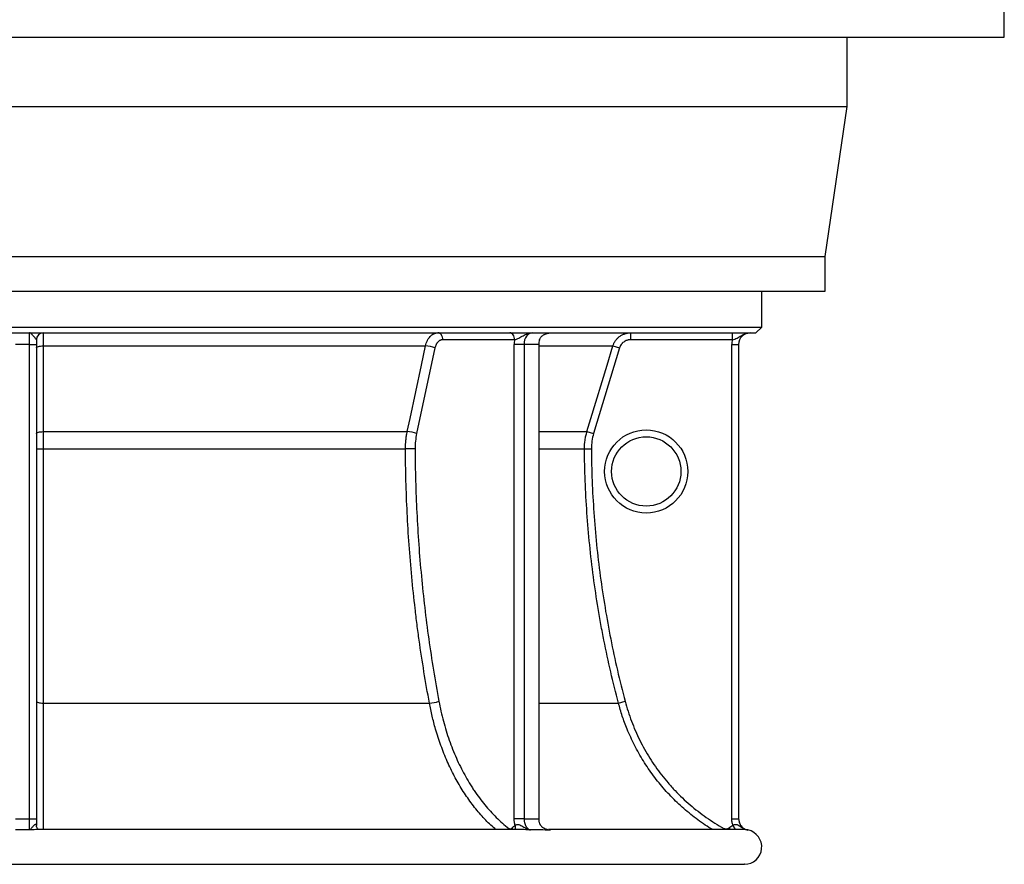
# Model space of a CAD drawing. Header units: millimetres. Extents: x 1627 to 3327, y 523 to 4613.
# Tile 3 of 9: x 2475 to 3327, y 523 to 1254. Entities that reach past the tile are written whole.
import ezdxf

# ---------------------------------------------------------------- set-up
doc = ezdxf.new("R2010")
doc.units = ezdxf.units.MM

msp = doc.modelspace()

# ---------------------------------------------------------------- linework, layer by layer
at = {"color": 7, "linetype": 'Continuous', "lineweight": 25}
for p, q in [((3327.23, 1239.3), (3327.23, 1269.3)), ((1627.23, 1239.3), (2477.23, 1239.3)), ((2477.23, 1239.3), (3327.23, 1239.3)), ((3191.23, 1179.3), (3191.23, 1239.3)), ((1763.23, 1179.3), (2477.23, 1179.3)), ((2477.23, 1179.3), (3191.23, 1179.3)), ((3172.23, 1049.3), (3191.23, 1179.3)), ((1782.23, 1049.3), (2477.23, 1049.3)), ((2477.23, 1049.3), (3172.23, 1049.3)), ((3172.23, 1019.3), (3172.23, 1049.3)), ((1782.23, 1019.3), (2477.23, 1019.3)), ((2477.23, 1019.3), (3172.23, 1019.3)), ((3117.23, 988.3), (3117.23, 1019.3)), ((1837.23, 988.3), (2477.23, 988.3)), ((1842.23, 983.3), (2477.23, 983.3)), ((2477.23, 988.3), (3117.23, 988.3)), ((2477.23, 983.3), (3112.23, 983.3)), ((2483.23, 973.3), (2483.23, 983.3)), ((3003.69, 983.3), (3003.69, 977.3)), ((3091.74, 983.3), (3091.74, 977.3)), ((3112.23, 983.3), (3117.23, 988.3)), ((2483.23, 973.3), (2471.23, 973.3)), ((2483.23, 973.3), (2489.23, 973.3)), ((2483.23, 562.79), (2483.23, 973.3)), ((2489.23, 977.3), (2489.23, 973.3)), ((2489.23, 973.3), (2489.23, 562.79)), ((2495.03, 971.94), (2826.15, 971.94)), ((2903.27, 977.3), (2841.09, 977.3)), ((2911.4, 973.3), (2902.91, 973.3)), ((2902.91, 562.79), (2902.91, 973.3)), ((2924.12, 973.3), (2911.4, 973.3)), ((2911.4, 973.3), (2911.4, 562.79)), ((2924.12, 973.3), (2924.12, 562.78)), ((2988.37, 971.94), (2994.11, 970.2)), ((3091.74, 977.3), (3003.69, 977.3)), ((3091.23, 973.3), (3097.23, 973.3)), ((3091.23, 562.79), (3091.23, 973.3)), ((3097.23, 973.3), (3097.23, 562.79)), ((2834.31, 970.2), (2818.44, 896.05)), ((2994.11, 970.2), (2971.65, 896.05)), ((2495.02, 897.79), (2810.28, 897.79)), ((2965.91, 897.79), (2971.65, 896.05)), ((2495.01, 882.98), (2808.77, 882.98)), ((2963.77, 882.98), (2969.76, 883.01)), ((2495.03, 662.84), (2829.53, 662.84)), ((2993.14, 662.84), (2998.94, 664.37)), ((2483.23, 562.79), (2489.23, 562.79)), ((2911.4, 562.79), (2902.91, 562.79)), ((3091.23, 562.79), (3097.23, 562.79)), ((2490.34, 553.29), (2490.11, 553.3)), ((2909.93, 553.3), (2490.34, 553.3)), ((3102.02, 553.3), (2932.54, 553.3)), ((1852.39, 523.3), (3102.08, 523.3))]:
    msp.add_line(p, q, dxfattribs=at)
at = {"color": 1, "linetype": 'Continuous', "lineweight": 25}
for p, q in [((2924.12, 971.94), (2988.37, 971.94)), ((2924.12, 897.79), (2965.91, 897.79)), ((2924.12, 882.98), (2963.77, 882.98)), ((2924.12, 662.84), (2993.14, 662.84)), ((3084.39, 554.41), (3083.78, 553.3)), ((3088.83, 554.76), (3089.98, 553.3)), ((3092.31, 557), (3094.2, 553.3))]:
    msp.add_line(p, q, dxfattribs=at)
at = {"color": 7, "linetype": 'Continuous', "lineweight": 25, "flags": 128}
for points in [[(2841.09, 977.3), (2841, 978.48), (2840.76, 979.6), (2840.37, 980.64), (2839.84, 981.55), (2839.2, 982.29), (2838.47, 982.85), (2837.67, 983.19), (2836.84, 983.3)], [(2903.27, 977.3), (2903.19, 978.48), (2902.95, 979.6), (2902.55, 980.64), (2902.03, 981.55), (2901.38, 982.29), (2900.65, 982.85), (2899.85, 983.19), (2899.03, 983.3)], [(2918.47, 983.3), (2917.09, 983.11), (2915.76, 982.54), (2914.54, 981.62), (2913.47, 980.38), (2912.59, 978.86), (2911.93, 977.13), (2911.53, 975.26), (2911.4, 973.3)], [(2489.23, 970.2), (2489.34, 970.53), (2489.67, 970.85), (2490.2, 971.15), (2490.92, 971.41), (2491.8, 971.63), (2492.8, 971.79), (2493.89, 971.9), (2495.03, 971.94)], [(2495.03, 971.94), (2495.03, 960.45), (2495.03, 914.51), (2495.02, 897.79)], [(2810.28, 897.79), (2812.74, 909.27), (2822.57, 955.21), (2826.15, 971.94)], [(2965.91, 897.79), (2969.39, 909.27), (2983.3, 955.21), (2988.37, 971.94)], [(2489.23, 896.05), (2489.34, 896.38), (2489.67, 896.7), (2490.2, 897), (2490.92, 897.26), (2491.79, 897.47), (2492.79, 897.64), (2493.88, 897.74), (2495.02, 897.79)], [(2817.1, 883.01), (2816.21, 883.01), (2815.21, 883), (2814.11, 882.99), (2812.97, 882.99), (2811.82, 882.98), (2810.72, 882.98), (2809.69, 882.98), (2808.77, 882.98)], [(2489.23, 664.37), (2489.34, 664.08), (2489.67, 663.79), (2490.2, 663.53), (2490.92, 663.3), (2491.8, 663.11), (2492.8, 662.97), (2493.89, 662.87), (2495.03, 662.84)]]:
    msp.add_lwpolyline(points, dxfattribs=at)
at = {"color": 1, "linetype": 'Continuous', "lineweight": 25, "flags": 128}
for points in [[(2898.14, 554.41), (2897.66, 553.39), (2897.62, 553.3)], [(2901.89, 553.3), (2901.72, 553.84), (2901.28, 554.76)]]:
    msp.add_lwpolyline(points, dxfattribs=at)
at = {"color": 7, "linetype": 'Continuous', "lineweight": 25}
for radius in [36, 30]:
    msp.add_circle((3017.23, 863.3), radius, dxfattribs=at)
for centre, radius, start, end in [((2495.23, 977.3), 6, 90, 180), ((3107.23, 973.3), 10, 90, 180), ((2825.17, 947.3), 24.66, 68.23695, 87.71447), ((2925.22, 973.32), 22.31, 169.70312, 180.03246), ((2937.74, 973.34), 13.62, 163.06857, 180.141), ((3107.23, 973.3), 16, 165.52249, 180), ((2809.29, 873.14), 24.67, 68.23816, 87.69426), ((2493.6, 1099.26), 216.28, 268.8422, 270.3737), ((2828.56, 690.71), 27.89, 271.99259, 289.19439), ((3102.23, 538.3), 15, 270, 78.47049)]:
    msp.add_arc(centre, radius, start, end, dxfattribs=at)
at = {"color": 1, "linetype": 'Continuous', "lineweight": 25}
msp.add_arc((2898.82, 554.89), 5.29, 342.56276, 23.03941, dxfattribs=at)
at = {"color": 7, "linetype": 'Continuous', "lineweight": 25}
for points, knots in [([(2489.23, 977.3), (2489.23, 977.47), (2489.12, 977.67), (2488.75, 978.15), (2488.5, 978.43), (2487.93, 979.05), (2487.62, 979.4), (2487, 980.11), (2486.69, 980.47), (2486.1, 981.17), (2485.81, 981.51), (2485.26, 982.12), (2484.99, 982.39), (2484.47, 982.83), (2484.22, 983.01), (2483.85, 983.19), (2483.72, 983.23), (2483.54, 983.27), (2483.48, 983.29), (2483.35, 983.3), (2483.29, 983.3), (2483.23, 983.3)], [0, 0, 0, 0, 0.125, 0.125, 0.25, 0.25, 0.375, 0.375, 0.5, 0.5, 0.625, 0.625, 0.75, 0.75, 0.875, 0.875, 0.9375, 0.9375, 0.96875, 0.96875, 1, 1, 1, 1]), ([(2495.23, 983.3), (2495.22, 983.3), (2495.21, 983.24), (2495.19, 982.97), (2495.18, 982.77), (2495.16, 982.36), (2495.16, 982.21), (2495.15, 981.88), (2495.14, 981.7), (2495.13, 981.12), (2495.12, 980.67), (2495.1, 979.91), (2495.1, 979.64), (2495.09, 979.07), (2495.09, 978.78), (2495.08, 977.87), (2495.07, 977.22), (2495.06, 976.18), (2495.06, 975.82), (2495.05, 975.08), (2495.05, 974.7), (2495.04, 973.55), (2495.04, 972.76), (2495.03, 971.94)], [0, 0, 0, 0, 0.125, 0.125, 0.25, 0.25, 0.3125, 0.3125, 0.375, 0.375, 0.5, 0.5, 0.5625, 0.5625, 0.625, 0.625, 0.75, 0.75, 0.8125, 0.8125, 0.875, 0.875, 1, 1, 1, 1]), ([(2826.15, 971.94), (2826.33, 972.76), (2826.55, 973.55), (2827.06, 975.07), (2827.36, 975.81), (2827.88, 976.86), (2828.06, 977.2), (2828.44, 977.85), (2828.64, 978.17), (2829.26, 979.08), (2829.7, 979.64), (2830.42, 980.4), (2830.67, 980.64), (2831.17, 981.1), (2831.43, 981.31), (2832.22, 981.89), (2832.76, 982.22), (2833.61, 982.63), (2833.9, 982.74), (2834.48, 982.95), (2834.77, 983.03), (2835.65, 983.24), (2836.24, 983.3), (2836.84, 983.3)], [0, 0, 0, 0, 0.125, 0.125, 0.25, 0.25, 0.3125, 0.3125, 0.375, 0.375, 0.5, 0.5, 0.5625, 0.5625, 0.625, 0.625, 0.75, 0.75, 0.8125, 0.8125, 0.875, 0.875, 1, 1, 1, 1]), ([(2903.27, 977.3), (2903.79, 977.47), (2904.37, 977.67), (2905.6, 978.15), (2906.23, 978.43), (2907.5, 979.05), (2908.14, 979.4), (2909.4, 980.11), (2910.02, 980.47), (2911.27, 981.17), (2911.9, 981.51), (2913.18, 982.12), (2913.82, 982.39), (2915.12, 982.83), (2915.79, 983.01), (2916.79, 983.19), (2917.12, 983.23), (2917.63, 983.27), (2917.79, 983.29), (2918.13, 983.3), (2918.3, 983.3), (2918.47, 983.3)], [0, 0, 0, 0, 0.125, 0.125, 0.25, 0.25, 0.375, 0.375, 0.5, 0.5, 0.625, 0.625, 0.75, 0.75, 0.875, 0.875, 0.9375, 0.9375, 0.96875, 0.96875, 1, 1, 1, 1]), ([(2924.71, 977.3), (2924.87, 977.82), (2925.1, 978.3), (2925.54, 978.98), (2925.7, 979.2), (2926.04, 979.63), (2926.22, 979.83), (2926.8, 980.4), (2927.22, 980.75), (2927.89, 981.22), (2928.12, 981.37), (2928.59, 981.64), (2928.83, 981.77), (2929.57, 982.13), (2930.07, 982.34), (2931.1, 982.69), (2931.64, 982.84), (2932.71, 983.07), (2933.25, 983.16), (2934.07, 983.25), (2934.34, 983.27), (2934.89, 983.3), (2935.16, 983.3), (2935.44, 983.3)], [0, 0, 0, 0, 0.125, 0.125, 0.1875, 0.1875, 0.25, 0.25, 0.375, 0.375, 0.4375, 0.4375, 0.5, 0.5, 0.625, 0.625, 0.75, 0.75, 0.875, 0.875, 0.9375, 0.9375, 1, 1, 1, 1]), ([(2988.37, 971.94), (2988.62, 972.76), (2988.93, 973.55), (2989.67, 975.07), (2990.1, 975.81), (2990.84, 976.86), (2991.1, 977.2), (2991.65, 977.85), (2991.93, 978.17), (2992.82, 979.08), (2993.46, 979.64), (2994.48, 980.4), (2994.84, 980.64), (2995.56, 981.1), (2995.93, 981.31), (2997.06, 981.89), (2997.84, 982.22), (2999.05, 982.63), (2999.47, 982.74), (3000.3, 982.95), (3000.72, 983.03), (3001.98, 983.24), (3002.83, 983.3), (3003.69, 983.3)], [0, 0, 0, 0, 0.125, 0.125, 0.25, 0.25, 0.3125, 0.3125, 0.375, 0.375, 0.5, 0.5, 0.5625, 0.5625, 0.625, 0.625, 0.75, 0.75, 0.8125, 0.8125, 0.875, 0.875, 1, 1, 1, 1]), ([(3091.74, 977.3), (3092.47, 977.47), (3093.18, 977.67), (3094.55, 978.15), (3095.19, 978.43), (3096.42, 979.05), (3097.01, 979.4), (3098.17, 980.11), (3098.75, 980.47), (3099.92, 981.17), (3100.53, 981.51), (3101.77, 982.12), (3102.42, 982.39), (3103.74, 982.83), (3104.43, 983.01), (3105.47, 983.19), (3105.82, 983.23), (3106.35, 983.27), (3106.53, 983.29), (3106.88, 983.3), (3107.06, 983.3), (3107.23, 983.3)], [0, 0, 0, 0, 0.125, 0.125, 0.25, 0.25, 0.375, 0.375, 0.5, 0.5, 0.625, 0.625, 0.75, 0.75, 0.875, 0.875, 0.9375, 0.9375, 0.96875, 0.96875, 1, 1, 1, 1]), ([(2841.09, 977.3), (2840.71, 977.3), (2840.33, 977.26), (2839.77, 977.13), (2839.59, 977.08), (2839.22, 976.95), (2839.04, 976.88), (2838.5, 976.63), (2838.16, 976.42), (2837.66, 976.06), (2837.49, 975.92), (2837.17, 975.64), (2837.02, 975.49), (2836.56, 975.01), (2836.28, 974.66), (2835.89, 974.1), (2835.76, 973.9), (2835.52, 973.49), (2835.41, 973.28), (2834.86, 972.18), (2834.53, 971.23), (2834.31, 970.2)], [0, 0, 0, 0, 0.125, 0.125, 0.1875, 0.1875, 0.25, 0.25, 0.375, 0.375, 0.4375, 0.4375, 0.5, 0.5, 0.625, 0.625, 0.6875, 0.6875, 0.75, 0.75, 1, 1, 1, 1]), ([(3003.69, 977.3), (3003.15, 977.3), (3002.62, 977.26), (3001.83, 977.13), (3001.57, 977.08), (3001.05, 976.95), (3000.79, 976.88), (3000.03, 976.63), (2999.54, 976.42), (2998.84, 976.06), (2998.61, 975.93), (2998.16, 975.64), (2997.93, 975.49), (2997.29, 975.01), (2996.89, 974.66), (2996.34, 974.1), (2996.16, 973.9), (2995.82, 973.49), (2995.66, 973.28), (2994.88, 972.18), (2994.42, 971.23), (2994.11, 970.2)], [0, 0, 0, 0, 0.125, 0.125, 0.1875, 0.1875, 0.25, 0.25, 0.375, 0.375, 0.4375, 0.4375, 0.5, 0.5, 0.625, 0.625, 0.6875, 0.6875, 0.75, 0.75, 1, 1, 1, 1]), ([(2495.02, 897.79), (2495.02, 895.38), (2495.02, 892.94), (2495.01, 889.24), (2495.01, 887.99), (2495.01, 885.49), (2495.01, 884.23), (2495.01, 882.98)], [0, 0, 0, 0, 0.5, 0.5, 0.75, 0.75, 1, 1, 1, 1]), ([(2808.77, 882.98), (2808.76, 885.49), (2808.88, 887.98), (2809.26, 891.69), (2809.42, 892.92), (2809.8, 895.37), (2810.03, 896.59), (2810.28, 897.79)], [0, 0, 0, 0, 0.5, 0.5, 0.75, 0.75, 1, 1, 1, 1]), ([(2963.77, 882.98), (2963.75, 885.49), (2963.92, 887.98), (2964.46, 891.69), (2964.68, 892.92), (2965.23, 895.37), (2965.55, 896.59), (2965.91, 897.79)], [0, 0, 0, 0, 0.5, 0.5, 0.75, 0.75, 1, 1, 1, 1]), ([(2495.01, 882.98), (2495.01, 873.68), (2495.01, 864.38), (2495.01, 845.8), (2495.01, 836.52), (2495.01, 822.61), (2495.01, 817.98), (2495.02, 808.72), (2495.02, 804.1), (2495.02, 790.25), (2495.02, 781.05), (2495.02, 753.5), (2495.02, 735.23), (2495.03, 698.89), (2495.03, 680.81), (2495.03, 662.84)], [0, 0, 0, 0, 0.125, 0.125, 0.25, 0.25, 0.3125, 0.3125, 0.375, 0.375, 0.5, 0.5, 0.75, 0.75, 1, 1, 1, 1]), ([(2829.53, 662.84), (2827.85, 671.82), (2826.27, 680.85), (2823.31, 698.96), (2821.93, 708.05), (2820.02, 721.73), (2819.4, 726.3), (2818.23, 735.44), (2817.67, 740.01), (2816.06, 753.74), (2815.1, 762.91), (2812.5, 790.46), (2811.18, 808.88), (2809.36, 845.84), (2808.86, 864.38), (2808.77, 882.98)], [0, 0, 0, 0, 0.125, 0.125, 0.25, 0.25, 0.3125, 0.3125, 0.375, 0.375, 0.5, 0.5, 0.75, 0.75, 1, 1, 1, 1]), ([(2817.1, 883.01), (2817.19, 864.49), (2817.69, 846.04), (2819.5, 809.29), (2822.13, 772.7), (2826.38, 736.41), (2831.44, 700.27), (2834.38, 682.28), (2837.73, 664.37)], [0, 0, 0, 0, 0.25, 0.25, 0.5, 0.75, 0.75, 1, 1, 1, 1]), ([(2993.14, 662.84), (2990.76, 671.82), (2988.53, 680.85), (2984.34, 698.96), (2982.39, 708.05), (2979.68, 721.73), (2978.81, 726.3), (2977.15, 735.44), (2976.36, 740.01), (2974.09, 753.74), (2972.72, 762.91), (2969.04, 790.46), (2967.18, 808.88), (2964.6, 845.84), (2963.89, 864.38), (2963.77, 882.98)], [0, 0, 0, 0, 0.125, 0.125, 0.25, 0.25, 0.3125, 0.3125, 0.375, 0.375, 0.5, 0.5, 0.75, 0.75, 1, 1, 1, 1]), ([(2969.76, 883.01), (2969.88, 864.49), (2970.59, 846.04), (2973.16, 809.29), (2976.88, 772.7), (2982.88, 736.41), (2990.04, 700.27), (2994.2, 682.28), (2998.94, 664.37)], [0, 0, 0, 0, 0.25, 0.25, 0.5, 0.75, 0.75, 1, 1, 1, 1]), ([(2837.73, 664.37), (2838.81, 658.56), (2840.11, 652.84), (2842.35, 644.42), (2843.15, 641.63), (2844.84, 636.14), (2845.73, 633.43), (2848.53, 625.43), (2850.59, 620.26), (2855.04, 610.22), (2857.45, 605.36), (2861.33, 598.3), (2862.66, 595.99), (2864.74, 592.58), (2865.44, 591.46), (2866.87, 589.23), (2867.59, 588.14), (2871.24, 582.73), (2874.29, 578.64), (2880.65, 570.92), (2883.97, 567.29), (2890.85, 560.5), (2894.43, 557.33), (2898.14, 554.41)], [0, 0, 0, 0, 0.125, 0.125, 0.1875, 0.1875, 0.25, 0.25, 0.375, 0.375, 0.5, 0.5, 0.5625, 0.5625, 0.59375, 0.59375, 0.625, 0.625, 0.75, 0.75, 0.875, 0.875, 1, 1, 1, 1]), ([(2998.94, 664.37), (3000.47, 658.56), (3002.3, 652.84), (3005.47, 644.42), (3006.6, 641.63), (3008.99, 636.13), (3010.25, 633.43), (3014.22, 625.43), (3017.13, 620.26), (3023.43, 610.22), (3026.83, 605.36), (3032.32, 598.3), (3034.21, 595.99), (3037.15, 592.58), (3038.14, 591.46), (3040.16, 589.23), (3041.18, 588.14), (3046.34, 582.73), (3050.65, 578.64), (3059.66, 570.92), (3064.34, 567.29), (3074.09, 560.5), (3079.14, 557.33), (3084.39, 554.41)], [0, 0, 0, 0, 0.125, 0.125, 0.1875, 0.1875, 0.25, 0.25, 0.375, 0.375, 0.5, 0.5, 0.5625, 0.5625, 0.59375, 0.59375, 0.625, 0.625, 0.75, 0.75, 0.875, 0.875, 1, 1, 1, 1]), ([(2483.24, 553), (2483.24, 553.11), (2483.24, 553.28), (2483.24, 553.69), (2483.24, 553.94), (2483.24, 554.54), (2483.24, 554.88), (2483.24, 555.62), (2483.24, 556.03), (2483.24, 556.92), (2483.24, 557.39), (2483.24, 558.38), (2483.24, 558.9), (2483.24, 559.98), (2483.23, 560.53), (2483.23, 561.65), (2483.23, 562.22), (2483.23, 562.79)], [0, 0, 0, 0, 0.125, 0.125, 0.25, 0.25, 0.375, 0.375, 0.5, 0.5, 0.625, 0.625, 0.75, 0.75, 0.875, 0.875, 1, 1, 1, 1]), ([(2903.69, 556.96), (2903.56, 557.43), (2903.45, 557.9), (2903.25, 558.85), (2903.17, 559.34), (2902.98, 560.81), (2902.91, 561.8), (2902.91, 562.79)], [0, 0, 0, 0, 0.25, 0.25, 0.5, 0.5, 1, 1, 1, 1]), ([(2911.4, 562.79), (2911.4, 562.22), (2911.43, 561.65), (2911.53, 560.8), (2911.58, 560.52), (2911.68, 559.97), (2911.74, 559.7), (2911.94, 558.9), (2912.1, 558.38), (2912.4, 557.64), (2912.51, 557.39), (2912.74, 556.92), (2912.86, 556.69), (2913.24, 556.03), (2913.51, 555.63), (2913.97, 555.06), (2914.13, 554.88), (2914.46, 554.55), (2914.62, 554.39), (2915.14, 553.95), (2915.5, 553.7), (2916.06, 553.38), (2916.25, 553.29), (2916.64, 553.13), (2916.84, 553.06), (2917.04, 553)], [0, 0, 0, 0, 0.125, 0.125, 0.1875, 0.1875, 0.25, 0.25, 0.375, 0.375, 0.4375, 0.4375, 0.5, 0.5, 0.625, 0.625, 0.6875, 0.6875, 0.75, 0.75, 0.875, 0.875, 0.9375, 0.9375, 1, 1, 1, 1]), ([(2924.12, 562.78), (2924.12, 562.11), (2924.17, 561.46), (2924.31, 560.49), (2924.36, 560.18), (2924.5, 559.54), (2924.58, 559.23), (2924.67, 558.93)], [0, 0, 0, 0, 0.5, 0.5, 0.75, 0.75, 1, 1, 1, 1]), ([(3092.31, 557), (3092.13, 557.47), (3091.98, 557.94), (3091.71, 558.89), (3091.59, 559.37), (3091.32, 560.81), (3091.23, 561.79), (3091.23, 562.79)], [0, 0, 0, 0, 0.25, 0.25, 0.5, 0.5, 1, 1, 1, 1]), ([(3097.23, 562.79), (3097.23, 562.21), (3097.28, 561.65), (3097.47, 560.53), (3097.62, 559.98), (3098, 558.9), (3098.24, 558.38), (3098.79, 557.39), (3099.11, 556.92), (3099.84, 556.03), (3100.23, 555.62), (3101.09, 554.88), (3101.55, 554.54), (3102.53, 553.94), (3103.04, 553.69), (3104.09, 553.27), (3104.64, 553.11), (3105.21, 552.99)], [0, 0, 0, 0, 0.125, 0.125, 0.25, 0.25, 0.375, 0.375, 0.5, 0.5, 0.625, 0.625, 0.75, 0.75, 0.875, 0.875, 1, 1, 1, 1]), ([(2489.23, 556.96), (2489.23, 557.14), (2489.21, 557.3), (2489.1, 557.55), (2489.02, 557.65), (2488.82, 557.76), (2488.69, 557.79), (2488.42, 557.76), (2488.26, 557.72), (2487.78, 557.5), (2487.45, 557.26), (2486.82, 556.69), (2486.52, 556.37), (2485.94, 555.71), (2485.66, 555.38), (2485.14, 554.76), (2484.89, 554.46), (2484.41, 553.93), (2484.17, 553.69), (2483.82, 553.38), (2483.7, 553.29), (2483.47, 553.13), (2483.36, 553.06), (2483.24, 553)], [0, 0, 0, 0, 0.0625, 0.0625, 0.125, 0.125, 0.1875, 0.1875, 0.25, 0.25, 0.375, 0.375, 0.5, 0.5, 0.625, 0.625, 0.75, 0.75, 0.875, 0.875, 0.9375, 0.9375, 1, 1, 1, 1]), ([(2491.51, 553.32), (2491.39, 553.37), (2491.12, 553.5), (2490.47, 554), (2489.81, 554.82), (2489.37, 555.8), (2489.22, 556.6), (2489.24, 556.91), (2489.24, 556.96)], [0, 0, 0, 0, 0.132633, 0.307015, 0.51535, 0.745027, 0.95413, 1, 1, 1, 1]), ([(2898.14, 554.41), (2898.39, 554.21), (2898.65, 554.07), (2899.06, 553.95), (2899.2, 553.92), (2899.47, 553.89), (2899.61, 553.9), (2899.89, 553.93), (2900.03, 553.96), (2900.3, 554.05), (2900.43, 554.11), (2900.82, 554.32), (2901.06, 554.52), (2901.28, 554.76)], [0, 0, 0, 0, 0.25, 0.25, 0.375, 0.375, 0.5, 0.5, 0.625, 0.625, 0.75, 0.75, 1, 1, 1, 1]), ([(2903.69, 556.96), (2903.88, 557.14), (2904.1, 557.3), (2904.59, 557.55), (2904.87, 557.65), (2905.44, 557.76), (2905.74, 557.79), (2906.35, 557.76), (2906.67, 557.72), (2907.59, 557.5), (2908.17, 557.26), (2909.3, 556.69), (2909.85, 556.37), (2910.93, 555.71), (2911.46, 555.38), (2912.54, 554.76), (2913.08, 554.46), (2914.18, 553.93), (2914.74, 553.69), (2915.59, 553.38), (2915.88, 553.29), (2916.45, 553.13), (2916.75, 553.06), (2917.04, 553)], [0, 0, 0, 0, 0.0625, 0.0625, 0.125, 0.125, 0.1875, 0.1875, 0.25, 0.25, 0.375, 0.375, 0.5, 0.5, 0.625, 0.625, 0.75, 0.75, 0.875, 0.875, 0.9375, 0.9375, 1, 1, 1, 1]), ([(2924.67, 558.93), (2924.8, 558.47), (2925, 558.04), (2925.37, 557.43), (2925.5, 557.24), (2925.8, 556.85), (2925.95, 556.67), (2926.45, 556.15), (2926.81, 555.83), (2927.4, 555.4), (2927.6, 555.26), (2928, 555), (2928.21, 554.87), (2928.84, 554.52), (2929.28, 554.31), (2930.17, 553.94), (2930.63, 553.77), (2931.55, 553.48), (2932.02, 553.35), (2932.73, 553.19), (2932.97, 553.14), (2933.45, 553.05), (2933.69, 553.01), (2933.93, 552.97)], [0, 0, 0, 0, 0.125, 0.125, 0.1875, 0.1875, 0.25, 0.25, 0.375, 0.375, 0.4375, 0.4375, 0.5, 0.5, 0.625, 0.625, 0.75, 0.75, 0.875, 0.875, 0.9375, 0.9375, 1, 1, 1, 1]), ([(3084.39, 554.41), (3084.74, 554.21), (3085.12, 554.07), (3085.69, 553.95), (3085.88, 553.92), (3086.28, 553.89), (3086.47, 553.9), (3086.87, 553.93), (3087.06, 553.96), (3087.44, 554.05), (3087.63, 554.11), (3088.18, 554.32), (3088.52, 554.52), (3088.83, 554.76)], [0, 0, 0, 0, 0.25, 0.25, 0.375, 0.375, 0.5, 0.5, 0.625, 0.625, 0.75, 0.75, 1, 1, 1, 1]), ([(3092.31, 557), (3092.59, 557.18), (3092.87, 557.33), (3093.47, 557.58), (3093.78, 557.68), (3094.39, 557.79), (3094.68, 557.81), (3095.27, 557.79), (3095.56, 557.74), (3096.39, 557.52), (3096.88, 557.27), (3097.85, 556.7), (3098.31, 556.38), (3099.26, 555.72), (3099.75, 555.39), (3100.74, 554.76), (3101.26, 554.46), (3102.32, 553.93), (3102.88, 553.69), (3103.74, 553.38), (3104.03, 553.29), (3104.61, 553.13), (3104.91, 553.05), (3105.21, 552.99)], [0, 0, 0, 0, 0.0625, 0.0625, 0.125, 0.125, 0.1875, 0.1875, 0.25, 0.25, 0.375, 0.375, 0.5, 0.5, 0.625, 0.625, 0.75, 0.75, 0.875, 0.875, 0.9375, 0.9375, 1, 1, 1, 1]), ([(3105.21, 552.99), (3105.2, 552.99), (3105.1, 553.02), (3104.89, 553.05), (3104.36, 553.14), (3103.56, 553.24), (3102.66, 553.31), (3102, 553.3), (3101.85, 553.29)], [0, 0, 0, 0, 0.002742, 0.112008, 0.221297, 0.558403, 0.897357, 1, 1, 1, 1]), ([(3102.23, 523.31), (3102.21, 523.31), (3102.18, 523.3), (3102.15, 523.3), (3102.14, 523.3), (3102.12, 523.3), (3102.11, 523.3), (3102.1, 523.3), (3102.09, 523.3), (3102.08, 523.3)], [0, 0, 0, 0, 0.0000824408, 0.0000824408, 0.0000824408, 0.0001256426, 0.0001256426, 0.0001256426, 0.0001589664, 0.0001589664, 0.0001589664, 0.0001589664]), ([(3102.23, 523.31), (3102.19, 523.3), (3102.15, 523.3), (3102.11, 523.3), (3102.1, 523.3), (3102.09, 523.3), (3102.08, 523.3)], [0, 0, 0, 0, 0.0001241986, 0.0001241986, 0.0001241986, 0.0001567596, 0.0001567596, 0.0001567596, 0.0001567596]), ([(3102.23, 523.31), (3102.23, 523.31), (3102.23, 523.31), (3102.23, 523.31), (3102.23, 523.31), (3102.23, 523.31), (3102.23, 523.31), (3102.23, 523.31), (3102.23, 523.31), (3102.23, 523.31), (3102.23, 523.31), (3102.23, 523.31), (3102.23, 523.31), (3102.23, 523.31), (3102.23, 523.31), (3102.23, 523.31)], [0, 0, 0, 0, 0.0000002, 0.0000002, 0.0000002, 0.000001, 0.000001, 0.000001, 0.0000042, 0.0000042, 0.0000042, 0.00001700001, 0.00001700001, 0.00001700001, 0.0000612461, 0.0000612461, 0.0000612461, 0.0000612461])]:
    msp.add_open_spline(points, degree=3, knots=knots, dxfattribs=at)
for points in [[(2818.44, 896.05), (2817.98, 893.93), (2817.31, 889.63), (2817.09, 885.23), (2817.1, 883.01)], [(2971.65, 896.05), (2971, 893.93), (2970.05, 889.63), (2969.75, 885.23), (2969.76, 883.01)], [(2471.23, 562.79), (2475.23, 562.8), (2479.23, 562.8), (2483.23, 562.79)], [(2489.23, 562.79), (2489.23, 561.79), (2489.23, 559.81), (2489.23, 557.9), (2489.23, 556.96)], [(2911.4, 562.79), (2915.64, 562.81), (2919.88, 562.8), (2924.12, 562.78)], [(2901.28, 554.76), (2902.03, 555.61), (2902.83, 556.34), (2903.69, 556.96)], [(3088.83, 554.76), (3089.92, 555.63), (3091.08, 556.37), (3092.31, 557)], [(2483.24, 553), (2479.24, 553), (2475.23, 553), (2471.22, 553)], [(2933.93, 552.97), (2928.34, 553), (2922.71, 553.01), (2917.04, 553)]]:
    msp.add_open_spline(points, degree=3, dxfattribs=at)
at = {"color": 1, "linetype": 'Continuous', "lineweight": 25}
for points, knots in [([(2495.03, 662.84), (2495.03, 657.88), (2495.04, 647.94), (2495.05, 633.56), (2495.06, 619.7), (2495.07, 606.49), (2495.08, 594.03), (2495.09, 582.38), (2495.11, 571.61), (2495.12, 562.63), (2495.13, 556.6), (2495.14, 553.93), (2495.14, 553.3)], [0, 0, 0, 0, 0.110762, 0.221919, 0.333077, 0.443839, 0.554598, 0.665751, 0.776906, 0.887664, 0.973567, 1, 1, 1, 1]), ([(2887.13, 553.3), (2885.64, 554.57), (2881.05, 558.44), (2873.81, 566.17), (2865.49, 576.39), (2857.83, 587.64), (2850.94, 599.62), (2844.77, 612.38), (2839.33, 625.97), (2835.06, 639.16), (2831.81, 651.48), (2830.28, 659.09), (2829.53, 662.84)], [0, 0, 0, 0, 0.052727, 0.162043, 0.274535, 0.387027, 0.496345, 0.605663, 0.71816, 0.830656, 0.916433, 1, 1, 1, 1]), ([(3074.74, 553.3), (3072.57, 554.6), (3065.95, 558.56), (3055.65, 566.38), (3043.92, 576.56), (3033.13, 587.74), (3023.34, 599.8), (3014.59, 612.65), (3006.93, 626.18), (3000.95, 639.24), (2996.37, 651.49), (2994.21, 659.09), (2993.14, 662.84)], [0, 0, 0, 0, 0.054216, 0.165312, 0.276409, 0.38711, 0.497815, 0.608916, 0.720017, 0.830722, 0.91648, 1, 1, 1, 1]), ([(2490.11, 553.3), (2490.01, 553.3), (2489.16, 553.32), (2487.4, 553.24), (2485.47, 553.15), (2484.08, 553.06), (2483.53, 553.02), (2483.25, 553), (2483.24, 553)], [0, 0, 0, 0, 0.0500971, 0.4065726, 0.7660051, 0.8815675, 0.997103, 1, 1, 1, 1]), ([(2917.04, 553), (2917.03, 553), (2916.76, 553.02), (2916.22, 553.06), (2914.87, 553.15), (2912.94, 553.24), (2911.1, 553.32), (2910.06, 553.3), (2909.92, 553.3)], [0, 0, 0, 0, 0.002875, 0.117514, 0.23218, 0.586372, 0.942533, 1, 1, 1, 1])]:
    msp.add_open_spline(points, degree=3, knots=knots, dxfattribs=at)
msp.add_open_spline([(3105.23, 553), (3105.23, 553), (3105.22, 553), (3105.21, 552.99)], degree=3, dxfattribs=at)

doc.saveas('drawing.dxf')
